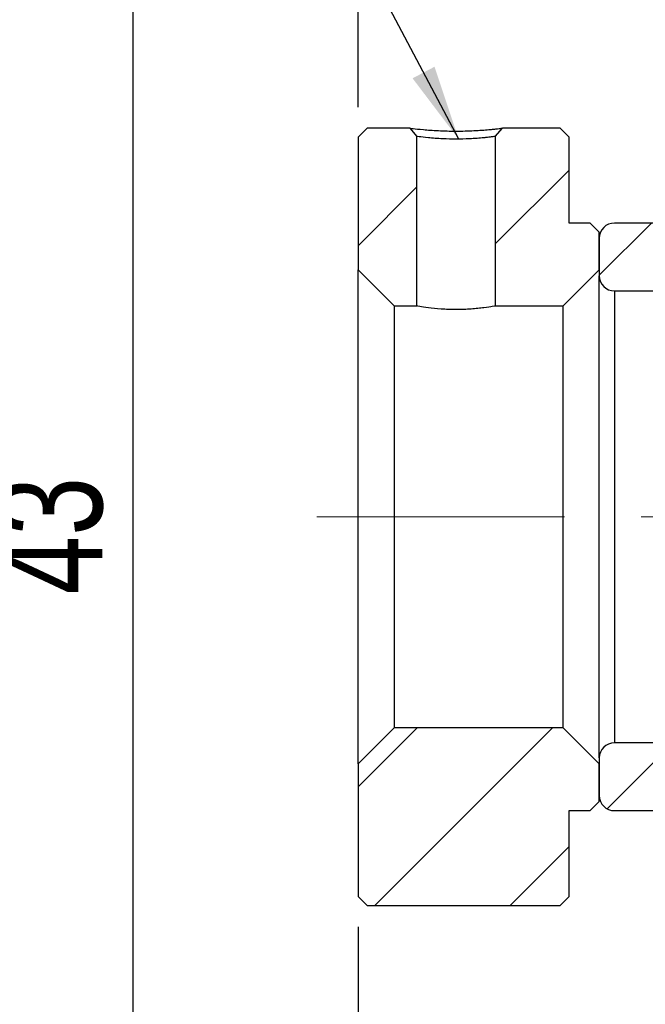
# Model space of a CAD drawing. Header units: millimetres. Extents: x 3 to 296, y 67 to 187.
# Tile 3 of 10: x 83 to 104, y 92 to 125. Entities that reach past the tile are written whole.
import ezdxf

# ---------------------------------------------------------------- set-up
doc = ezdxf.new("R2010")
doc.units = ezdxf.units.MM
doc.linetypes.add('CENTERX2', pattern=[20.32, 12.7, -2.54, 2.54, -2.54])
doc.layers.add('FORMAT', color=7, linetype='Continuous')
doc.styles.add('SLDTEXTSTYLE0', font='TXT', dxfattribs={"width": 0.75})
doc.dimstyles.new('SLDDIMSTYLE0', dxfattribs={"dimtxt": 3.5, "dimasz": 2.5, "dimexe": 0, "dimexo": 0.0625, "dimgap": 0.875, "dimtad": 1, "dimdec": 1, "dimrnd": 1e-09, "dimzin": 12, "dimdsep": 46, "dimtxsty": 'SLDTEXTSTYLE0', "dimsah": 1, "dimcen": 0.09, "dimadec": 0, "dimazin": 3, "dimtfac": 1, "dimtdec": 1, "dimtofl": 0, "dimtmove": 0, "dimatfit": 3, "dimfxl": 1, "dimfrac": 2, "dimtolj": 1, "dimtzin": 12, "dimarcsym": 0})
doc.dimstyles.new('SLDDIMSTYLE1', dxfattribs={"dimtxt": 3.5, "dimasz": 2.5, "dimexe": 0, "dimexo": 0.0625, "dimgap": 0.875, "dimtad": 1, "dimrnd": 1e-09, "dimzin": 12, "dimdsep": 46, "dimtxsty": 'SLDTEXTSTYLE0', "dimsah": 1, "dimcen": 0.09, "dimadec": 0, "dimazin": 3, "dimtfac": 1, "dimtofl": 0, "dimtmove": 0, "dimatfit": 3, "dimfxl": 1, "dimfrac": 2, "dimtolj": 1, "dimtzin": 12, "dimarcsym": 0})
doc.dimstyles.new('SLDDIMSTYLE3', dxfattribs={"dimtxt": 0.18, "dimasz": 2.5, "dimexe": 0, "dimexo": 0.0625, "dimgap": 0, "dimtad": 0, "dimtih": 1, "dimtoh": 1, "dimdec": 0, "dimrnd": 1e-09, "dimzin": 0, "dimdsep": 46, "dimtxsty": 'Standard', "dimsah": 1, "dimcen": 0.09, "dimadec": 0, "dimazin": 0, "dimtfac": 2.5, "dimtdec": 0, "dimtofl": 0, "dimtmove": 0, "dimatfit": 3, "dimfxl": 1, "dimfrac": 2, "dimtolj": 1, "dimtzin": 0, "dimarcsym": 0})

# ---------------------------------------------------------------- blocks, each defined once
blk = doc.blocks.new('_D_5')
at = {"layer": 'FORMAT', "color": 7}
for p, q in [((68.606, 129.663), (88.234, 129.663)), ((87.234, 129.663), (87.234, 86.663)), ((68.606, 86.663), (88.234, 86.663))]:
    blk.add_line(p, q, dxfattribs=at)
for points in [[(87.234, 129.663), (86.984, 127.163), (87.484, 127.163)], [(87.234, 86.663), (87.484, 89.163), (86.984, 89.163)]]:
    blk.add_solid(points, dxfattribs=at)
at = {"layer": 'FORMAT', "color": 7, "insert": (82.722, 105.585), "char_height": 3.5, "attachment_point": 1, "rotation": 90, "style": 'SLDTEXTSTYLE0'}
blk.add_mtext('43', dxfattribs=at)
blk = doc.blocks.new('_D_6')
at = {"layer": 'FORMAT', "color": 7}
for p, q in [((94.711, 121.763), (94.711, 144.778)), ((104.711, 130.363), (104.711, 144.778)), ((94.711, 143.778), (104.711, 143.778))]:
    blk.add_line(p, q, dxfattribs=at)
for centre, start, end in [((103.02, 146.556), 153.4349, 206.5651), ((97.079, 146.556), 333.4349, 26.5651)]:
    blk.add_arc(centre, 6.212, start, end, dxfattribs=at)
for points in [[(94.711, 143.778), (97.211, 143.528), (97.211, 144.028)], [(104.711, 143.778), (102.211, 144.028), (102.211, 143.528)]]:
    blk.add_solid(points, dxfattribs=at)
at = {"layer": 'FORMAT', "color": 7, "insert": (97.463, 148.29), "char_height": 3.5, "attachment_point": 1, "style": 'SLDTEXTSTYLE0'}
blk.add_mtext('10', dxfattribs=at)
blk = doc.blocks.new('_D_10')
at = {"layer": 'FORMAT', "color": 7}
for p, q in [((94.711, 94.563), (94.711, 78.085)), ((130.711, 91.163), (130.711, 78.085)), ((130.711, 79.085), (94.711, 79.085))]:
    blk.add_line(p, q, dxfattribs=at)
for points in [[(94.711, 79.085), (97.211, 78.835), (97.211, 79.335)], [(130.711, 79.085), (128.211, 79.335), (128.211, 78.835)]]:
    blk.add_solid(points, dxfattribs=at)
at = {"layer": 'FORMAT', "color": 7, "insert": (110.908, 83.597), "char_height": 3.5, "attachment_point": 1, "style": 'SLDTEXTSTYLE0'}
blk.add_mtext('36', dxfattribs=at)

msp = doc.modelspace()

# ---------------------------------------------------------------- hatches: boundary and pattern name
at = {"layer": 'FORMAT', "linetype": 'Continuous', "lineweight": 18}
h = msp.add_hatch(dxfattribs=at)
h.set_pattern_fill('ANSI31', color=256, style=0)
edge = h.paths.add_edge_path(flags=0)
edge.add_line((96.6611, 120.7914), (96.4244, 121.0632))
edge.add_line((96.4244, 121.0632), (95.0111, 121.0632))
edge.add_line((95.0111, 121.0632), (94.7111, 120.7632))
edge.add_line((94.7111, 120.7632), (94.7111, 116.3632))
edge.add_line((94.7111, 116.3632), (95.9111, 115.1632))
edge.add_line((95.9111, 115.1632), (96.6611, 115.1632))
edge.add_line((96.6611, 115.1632), (96.6611, 120.7914))
h = msp.add_hatch(dxfattribs=at)
h.set_pattern_fill('ANSI31', color=256, style=0)
h.paths.add_polyline_path([(101.7111, 120.7632), (101.4111, 121.0632), (99.4979, 121.0632), (99.2611, 120.7914), (99.2611, 115.1632), (101.5111, 115.1632), (102.7111, 116.3632), (102.7111, 117.6132), (102.4111, 117.9132), (101.7111, 117.9132)], flags=0)
h = msp.add_hatch(dxfattribs=at)
h.set_pattern_fill('ANSI31', color=256, style=0)
edge = h.paths.add_edge_path(flags=0)
edge.add_line((112.2111, 115.6632), (112.7111, 116.1632))
edge.add_line((112.7111, 116.1632), (112.7111, 117.4132))
edge.add_line((112.7111, 117.4132), (112.2111, 117.9132))
edge.add_line((112.2111, 117.9132), (103.2111, 117.9132))
edge.add_arc((103.2111, 117.4132), 0.5, 90, 180)
edge.add_line((102.7111, 117.4132), (102.7111, 116.1632))
edge.add_arc((103.2111, 116.1632), 0.5, 180, 270)
edge.add_line((103.2111, 115.6632), (112.2111, 115.6632))
h = msp.add_hatch(dxfattribs=at)
h.set_pattern_fill('ANSI31', color=256, style=0)
h.paths.add_polyline_path([(94.7111, 95.5632), (95.0111, 95.2632), (101.4111, 95.2632), (101.7111, 95.5632), (101.7111, 98.4132), (102.4111, 98.4132), (102.7111, 98.7132), (102.7111, 99.9632), (101.5111, 101.1632), (95.9111, 101.1632), (94.7111, 99.9632)], flags=0)
h = msp.add_hatch(dxfattribs=at)
h.set_pattern_fill('ANSI31', color=256, style=0)
edge = h.paths.add_edge_path(flags=0)
edge.add_line((112.7111, 100.1632), (112.2111, 100.6632))
edge.add_line((112.2111, 100.6632), (103.2111, 100.6632))
edge.add_arc((103.2111, 100.1632), 0.5, 90, 180)
edge.add_line((102.7111, 100.1632), (102.7111, 98.9132))
edge.add_arc((103.2111, 98.9132), 0.5, 180, 270)
edge.add_line((103.2111, 98.4132), (112.2111, 98.4132))
edge.add_line((112.2111, 98.4132), (112.7111, 98.9132))
edge.add_line((112.7111, 98.9132), (112.7111, 100.1632))

# ---------------------------------------------------------------- linework, layer by layer
at = {"color": 7, "linetype": 'Continuous', "lineweight": 25}
for p, q in [((94.7111, 120.7632), (95.0111, 121.0632)), ((96.4244, 121.0632), (95.0111, 121.0632)), ((96.4244, 121.0632), (96.6611, 120.7914)), ((99.2611, 120.7914), (99.4979, 121.0632)), ((101.4111, 121.0632), (99.4979, 121.0632)), ((101.4111, 121.0632), (101.7111, 120.7632)), ((94.7111, 120.7632), (94.7111, 116.3632)), ((96.6611, 115.1632), (96.6611, 120.7914)), ((99.2611, 120.7914), (99.2611, 115.1632)), ((101.7111, 117.9132), (101.7111, 120.7632)), ((102.4111, 117.9132), (101.7111, 117.9132)), ((102.4111, 117.9132), (102.7111, 117.6132)), ((112.2111, 117.9132), (103.2111, 117.9132)), ((102.7111, 116.3632), (102.7111, 117.6132)), ((102.7111, 117.4132), (102.7111, 116.1632)), ((95.9111, 115.1632), (94.7111, 116.3632)), ((94.7111, 99.9632), (94.7111, 116.3632)), ((102.7111, 116.3632), (101.5111, 115.1632)), ((102.7111, 100.1632), (102.7111, 116.1632)), ((103.2111, 115.6632), (103.2111, 100.6632)), ((103.2111, 115.6632), (112.2111, 115.6632)), ((95.9111, 115.1632), (96.6611, 115.1632)), ((95.9111, 115.1632), (95.9111, 101.1632)), ((99.2611, 115.1632), (101.5111, 115.1632)), ((101.5111, 101.1632), (101.5111, 115.1632)), ((94.7111, 99.9632), (95.9111, 101.1632)), ((101.5111, 101.1632), (95.9111, 101.1632)), ((101.5111, 101.1632), (102.7111, 99.9632)), ((112.2111, 100.6632), (103.2111, 100.6632)), ((102.7111, 100.1632), (102.7111, 98.9132)), ((94.7111, 99.9632), (94.7111, 95.5632)), ((102.7111, 98.7132), (102.7111, 99.9632)), ((102.7111, 98.7132), (102.4111, 98.4132)), ((101.7111, 98.4132), (102.4111, 98.4132)), ((101.7111, 95.5632), (101.7111, 98.4132)), ((103.2111, 98.4132), (112.2111, 98.4132)), ((95.0111, 95.2632), (94.7111, 95.5632)), ((101.7111, 95.5632), (101.4111, 95.2632)), ((95.0111, 95.2632), (101.4111, 95.2632))]:
    msp.add_line(p, q, dxfattribs=at)
for centre, start, end in [((103.2111, 117.4132), 90, 180), ((103.2111, 116.1632), 180, 270), ((103.2111, 100.1632), 90, 180), ((103.2111, 98.9132), 180, 270)]:
    msp.add_arc(centre, 0.5, start, end, dxfattribs=at)
for points, knots in [([(96.4244, 121.0632), (96.4244, 121.0632), (96.4243, 121.0632), (96.4957, 121.0527), (96.8482, 121.0158), (97.3528, 120.9769), (97.9618, 120.9626), (98.5706, 120.9769), (98.9764, 121.0084), (99.2138, 121.0306), (99.3421, 121.044), (99.4326, 121.0546), (99.4884, 121.0618), (99.4947, 121.0628), (99.4979, 121.0632)], [0, 0, 0, 0, 0.0003566, 0.1261558, 0.2515581, 0.3760332, 0.4994741, 0.6227878, 0.7474515, 0.7990744, 0.848871, 0.8980993, 0.9480603, 1, 1, 1, 1]), ([(99.2611, 120.7914), (99.2602, 120.7912), (99.2581, 120.7908), (99.2404, 120.7878), (99.2088, 120.783), (99.1594, 120.7762), (99.0899, 120.7676), (98.9978, 120.7571), (98.7978, 120.7351), (98.4502, 120.7085), (97.9619, 120.6929), (97.4732, 120.7082), (97.0122, 120.7445), (96.7205, 120.7808), (96.6612, 120.7914), (96.6611, 120.7914), (96.6611, 120.7914)], [0, 0, 0, 0, 0.0282256, 0.0589862, 0.0922868, 0.1281312, 0.1665224, 0.2074627, 0.2509538, 0.3913924, 0.5006115, 0.6098128, 0.7502208, 0.8903061, 0.9996466, 1, 1, 1, 1]), ([(99.2611, 115.1632), (99.2611, 115.1632), (99.2269, 115.1567), (99.0972, 115.1344), (99.0007, 115.1186), (98.8211, 115.0948), (98.7543, 115.0867), (98.6135, 115.072), (98.539, 115.0653), (98.3025, 115.0481), (98.1336, 115.0415), (97.876, 115.0415), (97.7915, 115.0431), (97.6249, 115.0492), (97.5421, 115.0538), (97.3064, 115.0708), (97.1621, 115.0867), (96.9229, 115.1184), (96.8259, 115.1342), (96.6959, 115.1566), (96.6611, 115.1632), (96.6611, 115.1632)], [0, 0, 0, 0, 0.125, 0.125, 0.25, 0.25, 0.3125, 0.3125, 0.375, 0.375, 0.5, 0.5, 0.5625, 0.5625, 0.625, 0.625, 0.75, 0.75, 0.875, 0.875, 1, 1, 1, 1])]:
    msp.add_open_spline(points, degree=3, knots=knots, dxfattribs=at)
at = {"layer": 'FORMAT', "color": 7, "linetype": 'CENTERX2', "lineweight": 18}
msp.add_line((142.1983, 108.1632), (93.3468, 108.1632), dxfattribs=at)

# ---------------------------------------------------------------- dimensions: what is measured, and where the dimension line sits
at = {"layer": 'FORMAT', "color": 7}
dim = msp.add_linear_dim(base=(104.7111, 143.7779), p1=(94.7111, 120.7632), p2=(104.7111, 129.3632), text='(<>)', dimstyle='SLDDIMSTYLE0', dxfattribs=at)
dim.commit()
dim.dimension.update_dxf_attribs({"geometry": '_D_6', "text_midpoint": (100.0495, 143.7779), "dimtype": 160})
dim = msp.add_linear_dim(base=(87.2335, 86.6632), p1=(67.6057, 129.6632), p2=(67.6057, 86.6632), angle=90, dimstyle='SLDDIMSTYLE1', dxfattribs=at)
dim.commit()
dim.dimension.update_dxf_attribs({"geometry": '_D_5', "text_midpoint": (87.2335, 108.1715), "dimtype": 160})
dim = msp.add_linear_dim(base=(94.7111, 79.0848), p1=(130.7111, 92.1632), p2=(94.7111, 95.5632), dimstyle='SLDDIMSTYLE1', dxfattribs=at)
dim.commit()
dim.dimension.update_dxf_attribs({"geometry": '_D_10', "text_midpoint": (113.4945, 79.0848), "dimtype": 160})

# ---------------------------------------------------------------- leaders
msp.add_leader([(98.047, 120.6981), (89.8688, 136.2067)], dimstyle='SLDDIMSTYLE3', dxfattribs=at)

doc.saveas('drawing.dxf')
